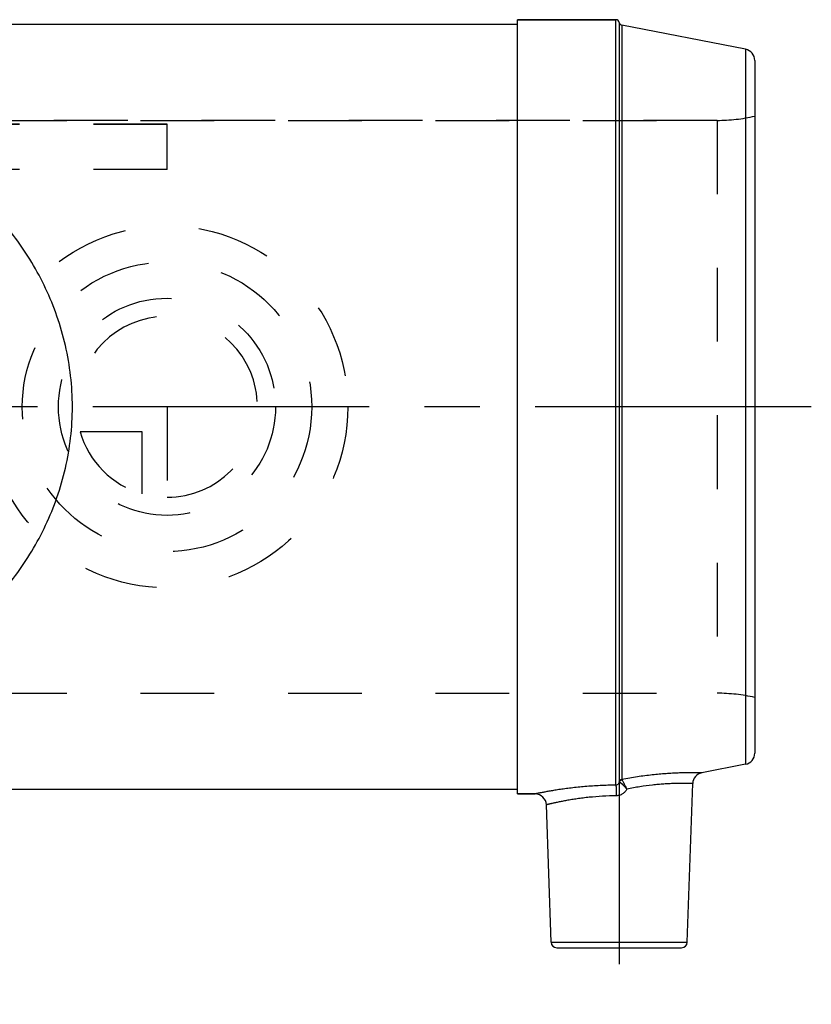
# Model space of a CAD drawing. Header units: millimetres. Extents: x 408 to 592, y 454 to 546.
# Tile 4 of 4: x 522 to 592, y 454 to 541. Entities that reach past the tile are written whole.
import ezdxf

# ---------------------------------------------------------------- set-up
doc = ezdxf.new("R2010")
doc.units = ezdxf.units.MM
doc.header["$LTSCALE"] = 65.185185
doc.linetypes.add('CENTER', pattern=[0.6, 0.375, -0.075, 0.075, -0.075])
doc.linetypes.add('HIDDEN', pattern=[0.2, 0.1, -0.1])
for name, color, linetype in [('ACHSEN_S', 7, 'CONTINUOUS'), ('KOERPER', 7, 'CONTINUOUS'), ('KONST.EL_MIT_GEO', 7, 'CONTINUOUS'), ('KURVEN', 7, 'CONTINUOUS')]:
    doc.layers.add(name, color=color, linetype=linetype)

msp = doc.modelspace()

# ---------------------------------------------------------------- linework, layer by layer
at = {"layer": 'ACHSEN_S', "color": 2, "linetype": 'CENTER'}
msp.add_line((592.5, 506.8), (407.5, 506.8), dxfattribs=at)
at = {"layer": 'KOERPER', "color": 7, "linetype": 'Continuous'}
for p, q in [((433.5, 540.625), (566.5, 540.625)), ((566.5, 541.025), (575.209, 541.025)), ((566.5, 472.575), (566.5, 541.025)), ((566.5, 472.975), (433.5, 472.975)), ((581.517, 459.458), (582.007, 473.493)), ((566.5, 472.575), (568.059, 472.575)), ((569.483, 459.458), (569.059, 471.61))]:
    msp.add_line(p, q, dxfattribs=at)
at = {"layer": 'KOERPER', "color": 8, "linetype": 'HIDDEN'}
for p, q in [((415.833, 532.125), (584.167, 532.125)), ((415.833, 481.475), (584.167, 481.475))]:
    msp.add_line(p, q, dxfattribs=at)
at = {"layer": 'KOERPER', "color": 2, "linetype": 'CENTER'}
msp.add_line((575.5, 481.975), (575.5, 453.975), dxfattribs=at)
at = {"layer": 'KONST.EL_MIT_GEO', "color": 7, "linetype": 'Continuous'}
for p, q in [((575.209, 541.025), (566.5, 541.025)), ((575.209, 473.352), (575.209, 541.025)), ((575.505, 540.777), (575.505, 473.639)), ((586.691, 538.407), (575.743, 540.535)), ((575.743, 540.535), (575.743, 473.875)), ((586.691, 538.407), (586.691, 475.193)), ((587.5, 537.426), (587.5, 476.174)), ((586.691, 475.193), (582.816, 474.439)), ((581.517, 459.458), (582.007, 473.493)), ((568.059, 472.575), (566.5, 472.575)), ((569.483, 459.458), (569.059, 471.61)), ((569.483, 459.458), (581.517, 459.458)), ((569.983, 458.975), (581.017, 458.975))]:
    msp.add_line(p, q, dxfattribs=at)
at = {"layer": 'KONST.EL_MIT_GEO', "color": 8, "linetype": 'HIDDEN'}
for p, q in [((584.167, 532.125), (415.833, 532.125)), ((584.167, 532.125), (584.167, 481.475)), ((535.5, 531.8), (464.5, 531.8)), ((535.5, 531.769), (464.5, 531.769)), ((535.5, 527.769), (535.5, 531.8)), ((535.5, 527.769), (464.5, 527.769)), ((415.833, 481.475), (584.167, 481.475))]:
    msp.add_line(p, q, dxfattribs=at)
at = {"layer": 'KONST.EL_MIT_GEO', "color": 7, "linetype": 'Continuous'}
for centre, radius, start, end in [((575.209, 540.725), 0.3, 10.06553, 90), ((575.8, 540.83), 0.3, 190.06553, 259), ((586.5, 537.426), 1, 0, 79), ((586.5, 476.174), 1, 281, 360), ((583.006, 473.458), 1, 101, 178), ((568.059, 471.575), 1, 2, 90), ((569.983, 459.475), 0.5, 182, 270), ((581.017, 459.475), 0.5, 270, 358)]:
    msp.add_arc(centre, radius, start, end, dxfattribs=at)
at = {"layer": 'KONST.EL_MIT_GEO', "color": 8, "linetype": 'HIDDEN'}
for centre, start, end in [((584.167, 547.125), 270, 282.83857), ((584.167, 466.475), 77.16143, 90)]:
    msp.add_arc(centre, 15, start, end, dxfattribs=at)
at = {"layer": 'KONST.EL_MIT_GEO', "color": 7, "linetype": 'Continuous'}
for points, knots in [([(527.127, 506.8), (527.127, 507.713), (527.023, 509.536), (526.562, 512.221), (525.815, 514.81), (524.81, 517.27), (523.576, 519.576), (522.143, 521.718), (520.535, 523.688), (518.19, 526.077), (514.878, 528.658), (511.148, 530.636), (507.938, 531.817), (505.385, 532.491), (502.724, 532.914), (500, 533.059), (497.276, 532.914), (494.615, 532.491), (492.062, 531.817), (488.852, 530.636), (485.122, 528.658), (481.81, 526.077), (479.465, 523.688), (477.857, 521.718), (476.424, 519.576), (475.19, 517.27), (474.185, 514.81), (473.438, 512.221), (472.977, 509.536), (472.873, 507.713), (472.873, 506.8)], [0, 0, 0, 0, 0.032856, 0.065506, 0.097787, 0.129595, 0.160898, 0.191721, 0.222133, 0.252236, 0.311994, 0.372348, 0.403262, 0.434872, 0.467197, 0.5, 0.532803, 0.565128, 0.596738, 0.627652, 0.688006, 0.747764, 0.777867, 0.808279, 0.839102, 0.870405, 0.902213, 0.934494, 0.967144, 1, 1, 1, 1]), ([(472.873, 506.8), (472.873, 505.887), (472.977, 504.064), (473.438, 501.379), (474.185, 498.79), (475.19, 496.33), (476.424, 494.024), (477.857, 491.882), (479.465, 489.912), (481.81, 487.523), (485.122, 484.942), (488.852, 482.964), (492.062, 481.783), (494.615, 481.109), (497.276, 480.686), (500, 480.541), (502.724, 480.686), (505.385, 481.109), (507.938, 481.783), (511.148, 482.964), (514.878, 484.942), (518.19, 487.523), (520.535, 489.912), (522.143, 491.882), (523.576, 494.024), (524.81, 496.33), (525.815, 498.79), (526.562, 501.379), (527.023, 504.064), (527.127, 505.887), (527.127, 506.8)], [0, 0, 0, 0, 0.032856, 0.065506, 0.097787, 0.129595, 0.160898, 0.191721, 0.222133, 0.252236, 0.311994, 0.372348, 0.403262, 0.434872, 0.467197, 0.5, 0.532803, 0.565128, 0.596738, 0.627652, 0.688006, 0.747764, 0.777867, 0.808279, 0.839102, 0.870405, 0.902213, 0.934494, 0.967144, 1, 1, 1, 1]), ([(582.816, 474.439), (582.813, 474.439), (582.806, 474.44), (582.795, 474.44), (582.772, 474.441), (582.732, 474.441), (582.672, 474.443), (582.594, 474.444), (582.458, 474.446), (582.248, 474.449), (581.949, 474.45), (581.589, 474.447), (581.174, 474.439), (580.707, 474.425), (580.194, 474.4), (579.429, 474.352), (578.397, 474.259), (577.095, 474.092), (576.202, 473.942), (575.748, 473.857)], [0, 0, 0, 0, 0.001221, 0.002746, 0.004879, 0.010965, 0.019461, 0.030343, 0.043579, 0.076961, 0.119241, 0.169966, 0.228609, 0.294579, 0.367227, 0.445855, 0.618056, 0.804931, 1, 1, 1, 1]), ([(575.505, 473.639), (575.5, 473.605), (575.48, 473.535), (575.419, 473.441), (575.325, 473.372), (575.248, 473.353), (575.209, 473.352)], [0, 0, 0, 0, 0.232652, 0.480571, 0.738471, 1, 1, 1, 1]), ([(575.505, 473.639), (575.51, 473.668), (575.529, 473.724), (575.583, 473.796), (575.656, 473.85), (575.713, 473.87), (575.743, 473.875)], [0, 0, 0, 0, 0.247617, 0.496714, 0.747612, 1, 1, 1, 1]), ([(575.505, 473.639), (575.505, 473.638), (575.507, 473.633), (575.512, 473.63), (575.516, 473.628)], [0, 0, 0, 0, 0.186579, 1, 1, 1, 1]), ([(575.516, 473.628), (575.528, 473.683), (575.587, 473.788), (575.693, 473.845), (575.748, 473.857)], [0, 0, 0, 0, 0.498672, 1, 1, 1, 1]), ([(575.516, 473.628), (575.528, 473.62), (575.56, 473.601), (575.617, 473.562), (575.691, 473.506), (575.816, 473.4), (575.985, 473.231), (576.116, 473.08), (576.184, 472.997)], [0, 0, 0, 0, 0.046485, 0.121977, 0.223949, 0.349022, 0.652617, 1, 1, 1, 1]), ([(575.743, 473.875), (575.743, 473.87), (575.744, 473.864), (575.748, 473.858), (575.748, 473.857)], [0, 0, 0, 0, 0.741249, 1, 1, 1, 1]), ([(576.184, 472.997), (576.137, 473.095), (576.049, 473.28), (575.938, 473.499), (575.859, 473.649), (575.811, 473.736), (575.775, 473.804), (575.755, 473.841), (575.748, 473.857)], [0, 0, 0, 0, 0.338514, 0.637347, 0.76271, 0.867279, 0.947498, 1, 1, 1, 1]), ([(575.209, 473.352), (574.744, 473.348), (573.832, 473.322), (572.511, 473.234), (571.469, 473.127), (570.701, 473.029), (570.184, 472.955), (569.714, 472.881), (569.297, 472.811), (568.935, 472.746), (568.671, 472.697), (568.49, 472.662), (568.378, 472.64), (568.283, 472.621), (568.205, 472.605), (568.144, 472.592), (568.104, 472.584), (568.081, 472.579), (568.07, 472.577), (568.063, 472.576), (568.06, 472.575), (568.059, 472.575)], [0, 0, 0, 0, 0.193875, 0.37977, 0.551329, 0.62984, 0.702537, 0.768724, 0.827733, 0.878931, 0.921734, 0.939822, 0.955623, 0.969084, 0.980162, 0.988818, 0.995023, 0.997199, 0.998755, 0.999689, 1, 1, 1, 1]), ([(575.209, 473.352), (575.212, 473.336), (575.217, 473.295), (575.223, 473.223), (575.229, 473.127), (575.237, 472.961), (575.244, 472.719), (575.247, 472.517), (575.248, 472.41)], [0, 0, 0, 0, 0.051518, 0.129705, 0.232522, 0.357205, 0.658136, 1, 1, 1, 1]), ([(576.184, 472.997), (576.137, 472.913), (576.023, 472.756), (575.801, 472.567), (575.537, 472.441), (575.344, 472.41), (575.248, 472.41)], [0, 0, 0, 0, 0.250152, 0.500193, 0.750172, 1, 1, 1, 1]), ([(582.007, 473.493), (582.006, 473.493), (582.004, 473.492), (581.999, 473.493), (581.99, 473.493), (581.978, 473.494), (581.963, 473.494), (581.936, 473.495), (581.893, 473.497), (581.832, 473.498), (581.757, 473.5), (581.67, 473.502), (581.569, 473.504), (581.455, 473.506), (581.279, 473.508), (581.029, 473.508), (580.694, 473.505), (580.315, 473.495), (579.895, 473.476), (579.439, 473.448), (578.95, 473.409), (578.245, 473.337), (577.317, 473.211), (576.567, 473.075), (576.184, 472.997)], [0, 0, 0, 0, 0.000293, 0.001171, 0.002633, 0.00468, 0.007309, 0.01052, 0.018679, 0.029139, 0.041879, 0.056873, 0.074088, 0.09349, 0.115039, 0.164395, 0.221752, 0.286642, 0.358528, 0.436812, 0.52083, 0.609858, 0.799785, 1, 1, 1, 1]), ([(575.248, 472.41), (574.839, 472.406), (574.039, 472.378), (573.058, 472.3), (572.313, 472.215), (571.795, 472.146), (571.312, 472.071), (570.867, 471.995), (570.465, 471.92), (570.108, 471.848), (569.841, 471.791), (569.652, 471.75), (569.53, 471.722), (569.422, 471.697), (569.328, 471.675), (569.248, 471.656), (569.19, 471.642), (569.15, 471.632), (569.127, 471.626), (569.106, 471.622), (569.09, 471.617), (569.077, 471.614), (569.068, 471.612), (569.063, 471.611), (569.061, 471.61), (569.059, 471.61), (569.059, 471.61)], [0, 0, 0, 0, 0.196238, 0.383752, 0.472127, 0.555868, 0.634251, 0.706593, 0.772249, 0.83061, 0.881109, 0.903246, 0.923227, 0.940998, 0.956508, 0.969712, 0.98057, 0.98511, 0.989051, 0.992391, 0.995127, 0.997258, 0.998781, 0.999314, 0.999695, 1, 1, 1, 1])]:
    msp.add_open_spline(points, degree=3, knots=knots, dxfattribs=at)
at = {"layer": 'KONST.EL_MIT_GEO', "color": 8, "linetype": 'HIDDEN'}
for points, knots in [([(575.516, 473.628), (575.514, 473.629), (575.51, 473.632), (575.506, 473.635), (575.505, 473.639)], [0, 0, 0, 0, 0.324996, 1, 1, 1, 1]), ([(576.184, 472.997), (576.116, 473.08), (575.985, 473.231), (575.816, 473.4), (575.691, 473.506), (575.617, 473.562), (575.56, 473.601), (575.528, 473.62), (575.516, 473.628)], [0, 0, 0, 0, 0.347382, 0.650976, 0.776051, 0.878023, 0.953515, 1, 1, 1, 1]), ([(575.748, 473.857), (575.748, 473.858), (575.744, 473.864), (575.743, 473.87), (575.743, 473.875)], [0, 0, 0, 0, 0.25875, 1, 1, 1, 1])]:
    msp.add_open_spline(points, degree=3, knots=knots, dxfattribs=at)
at = {"layer": 'KURVEN', "color": 8, "linetype": 'HIDDEN'}
for p, q in [((535.5, 506.8), (519.997, 506.8)), ((535.5, 506.8), (535.5, 497.2)), ((533.3, 504.6), (527.808, 504.6)), ((533.3, 499.108), (533.3, 504.6))]:
    msp.add_line(p, q, dxfattribs=at)
for radius in [16, 12.8, 9.6]:
    msp.add_circle((535.5, 506.8), radius, dxfattribs=at)
for start, end in [(270, 180), (195.96201, 254.03799)]:
    msp.add_arc((535.5, 506.8), 8, start, end, dxfattribs=at)

doc.saveas('drawing.dxf')
